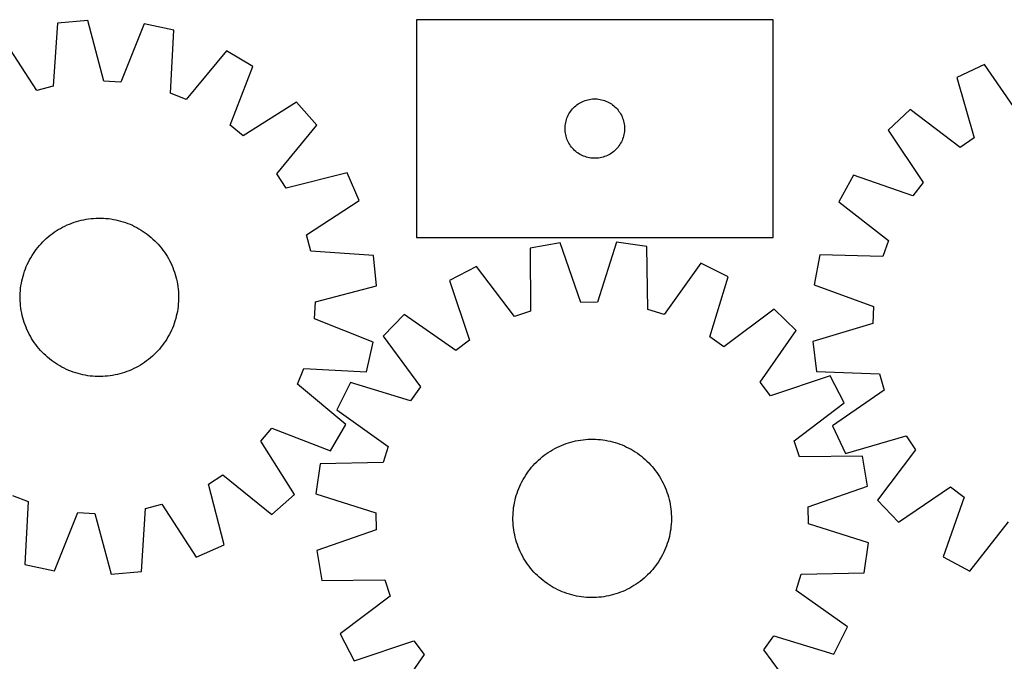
# Model space of a CAD drawing. Header units: millimetres. Extents: x 7 to 1493, y 7 to 2993.
# Tile 11 of 14: x 548 to 1045, y 2669 to 2993. Entities that reach past the tile are written whole.
import ezdxf

# ---------------------------------------------------------------- set-up
doc = ezdxf.new("R2010")
doc.units = ezdxf.units.MM
doc.layers.add('CUT', color=7, linetype='CONTINUOUS', true_color=0x000000)

msp = doc.modelspace()

# ---------------------------------------------------------------- linework, layer by layer
at = {"layer": 'CUT'}
for p, q in [((582.345924, 2993.131187), (567.032275, 2991.640309)), ((590.501092, 2962.431545), (582.345924, 2993.131187)), ((928.31131, 2993.479278), (748.31131, 2993.479278)), ((748.31131, 2993.479278), (748.31131, 2883.479278)), ((928.31131, 2883.479278), (928.31131, 2993.479278)), ((567.032275, 2991.640309), (564.95172, 2959.944157)), ((610.833367, 2991.419047), (599.059992, 2961.917142)), ((625.858219, 2988.104778), (610.833367, 2991.419047)), ((624.127534, 2956.387599), (625.858219, 2988.104778)), ((556.652764, 2957.788538), (539.410027, 2984.465547)), ((652.422306, 2977.673332), (632.108571, 2953.253527)), ((665.687624, 2969.878341), (652.422306, 2977.673332)), ((654.240497, 2940.248322), (665.687624, 2969.878341)), ((1035.025707, 2970.893994), (1021.122019, 2964.30476)), ((1053.096345, 2944.770695), (1035.025707, 2970.893994)), ((599.059992, 2961.917142), (590.501092, 2962.431545)), ((1021.122019, 2964.30476), (1029.899359, 2933.777182)), ((564.95172, 2959.944157), (556.652764, 2957.788538)), ((632.108571, 2953.253527), (624.127534, 2956.387599)), ((831.952594, 2952.064812), (832.660392, 2952.374137)), ((832.660392, 2952.374137), (833.383174, 2952.646616)), ((833.383174, 2952.646616), (834.119026, 2952.881526)), ((834.119026, 2952.881526), (834.865994, 2953.078244)), ((834.865994, 2953.078244), (835.622099, 2953.236247)), ((835.622099, 2953.236247), (836.385335, 2953.355118)), ((836.385335, 2953.355118), (837.153678, 2953.434541)), ((837.153678, 2953.434541), (837.925091, 2953.474305)), ((837.925091, 2953.474305), (838.697529, 2953.474305)), ((838.697529, 2953.474305), (839.468942, 2953.434541)), ((839.468942, 2953.434541), (840.237285, 2953.355118)), ((840.237285, 2953.355118), (841.000521, 2953.236247)), ((841.000521, 2953.236247), (841.756626, 2953.078244)), ((841.756626, 2953.078244), (842.503595, 2952.881526)), ((842.503595, 2952.881526), (843.239446, 2952.646616)), ((843.239446, 2952.646616), (843.962228, 2952.374137)), ((843.962228, 2952.374137), (844.670026, 2952.064812)), ((687.728079, 2951.748692), (660.862434, 2934.801366)), ((697.935361, 2940.236006), (687.728079, 2951.748692)), ((826.085885, 2947.170594), (826.549513, 2947.78842)), ((826.549513, 2947.78842), (827.044331, 2948.38156)), ((827.044331, 2948.38156), (827.569027, 2948.94844)), ((827.569027, 2948.94844), (828.12221, 2949.487558)), ((828.12221, 2949.487558), (828.702412, 2949.997485)), ((828.702412, 2949.997485), (829.308096, 2950.476867)), ((829.308096, 2950.476867), (829.937654, 2950.924433)), ((829.937654, 2950.924433), (830.589418, 2951.338997)), ((830.589418, 2951.338997), (831.261659, 2951.71946)), ((831.261659, 2951.71946), (831.952594, 2952.064812)), ((844.670026, 2952.064812), (845.360961, 2951.71946)), ((845.360961, 2951.71946), (846.033202, 2951.338997)), ((846.033202, 2951.338997), (846.684966, 2950.924433)), ((846.684966, 2950.924433), (847.314524, 2950.476867)), ((847.314524, 2950.476867), (847.920208, 2949.997485)), ((847.920208, 2949.997485), (848.50041, 2949.487558)), ((848.50041, 2949.487558), (849.053593, 2948.94844)), ((849.053593, 2948.94844), (849.578289, 2948.38156)), ((849.578289, 2948.38156), (850.073107, 2947.78842)), ((850.073107, 2947.78842), (850.536735, 2947.170594)), ((997.562194, 2948.198846), (986.375186, 2937.635636)), ((1022.820936, 2928.938246), (997.562194, 2948.198846)), ((823.805894, 2942.299345), (824.021779, 2943.041)), ((824.021779, 2943.041), (824.275558, 2943.770559)), ((824.275558, 2943.770559), (824.566556, 2944.486086)), ((824.566556, 2944.486086), (824.894004, 2945.185685)), ((824.894004, 2945.185685), (825.257031, 2945.867499)), ((825.257031, 2945.867499), (825.654677, 2946.529721)), ((825.654677, 2946.529721), (826.085885, 2947.170594)), ((850.536735, 2947.170594), (850.967943, 2946.529721)), ((850.967943, 2946.529721), (851.365589, 2945.867499)), ((851.365589, 2945.867499), (851.728616, 2945.185685)), ((851.728616, 2945.185685), (852.056064, 2944.486086)), ((852.056064, 2944.486086), (852.347062, 2943.770559)), ((852.347062, 2943.770559), (852.600841, 2943.041)), ((852.600841, 2943.041), (852.816726, 2942.299345)), ((660.862434, 2934.801366), (654.240497, 2940.248322)), ((677.892317, 2915.59354), (697.935361, 2940.236006)), ((823.31131, 2938.479278), (823.331199, 2939.251459)), ((823.331199, 2937.707097), (823.31131, 2938.479278)), ((823.331199, 2939.251459), (823.390812, 2940.021593)), ((823.390812, 2936.936963), (823.331199, 2937.707097)), ((823.390812, 2940.021593), (823.489992, 2940.787637)), ((823.489992, 2940.787637), (823.628475, 2941.547559)), ((823.628475, 2941.547559), (823.805894, 2942.299345)), ((852.816726, 2942.299345), (852.994145, 2941.547559)), ((852.994145, 2941.547559), (853.132629, 2940.787637)), ((853.132629, 2940.787637), (853.231808, 2940.021593)), ((853.231808, 2940.021593), (853.291421, 2939.251459)), ((853.291421, 2937.707097), (853.231808, 2936.936963)), ((853.291421, 2939.251459), (853.31131, 2938.479278)), ((853.31131, 2938.479278), (853.291421, 2937.707097)), ((986.375186, 2937.635636), (1004.156474, 2911.31453)), ((823.489992, 2936.170919), (823.390812, 2936.936963)), ((823.628475, 2935.410997), (823.489992, 2936.170919)), ((823.805894, 2934.659211), (823.628475, 2935.410997)), ((824.021779, 2933.917555), (823.805894, 2934.659211)), ((824.275558, 2933.187997), (824.021779, 2933.917555)), ((824.566556, 2932.472469), (824.275558, 2933.187997)), ((824.894004, 2931.772871), (824.566556, 2932.472469)), ((852.056064, 2932.472469), (851.728616, 2931.772871)), ((852.347062, 2933.187997), (852.056064, 2932.472469)), ((852.600841, 2933.917555), (852.347062, 2933.187997)), ((852.816726, 2934.659211), (852.600841, 2933.917555)), ((852.994145, 2935.410997), (852.816726, 2934.659211)), ((853.132629, 2936.170919), (852.994145, 2935.410997)), ((853.231808, 2936.936963), (853.132629, 2936.170919)), ((1029.899359, 2933.777182), (1022.820936, 2928.938246)), ((825.257031, 2931.091057), (824.894004, 2931.772871)), ((825.654677, 2930.428835), (825.257031, 2931.091057)), ((826.085885, 2929.787961), (825.654677, 2930.428835)), ((826.549513, 2929.170136), (826.085885, 2929.787961)), ((827.044331, 2928.576996), (826.549513, 2929.170136)), ((827.569027, 2928.010116), (827.044331, 2928.576996)), ((828.12221, 2927.470997), (827.569027, 2928.010116)), ((828.702412, 2926.961071), (828.12221, 2927.470997)), ((848.50041, 2927.470997), (847.920208, 2926.961071)), ((849.053593, 2928.010116), (848.50041, 2927.470997)), ((849.578289, 2928.576996), (849.053593, 2928.010116)), ((850.073107, 2929.170136), (849.578289, 2928.576996)), ((850.536735, 2929.787961), (850.073107, 2929.170136)), ((850.967943, 2930.428835), (850.536735, 2929.787961)), ((851.365589, 2931.091057), (850.967943, 2930.428835)), ((851.728616, 2931.772871), (851.365589, 2931.091057)), ((829.308096, 2926.481689), (828.702412, 2926.961071)), ((829.937654, 2926.034123), (829.308096, 2926.481689)), ((830.589418, 2925.619558), (829.937654, 2926.034123)), ((831.261659, 2925.239096), (830.589418, 2925.619558)), ((831.952594, 2924.893744), (831.261659, 2925.239096)), ((832.660392, 2924.584418), (831.952594, 2924.893744)), ((833.383174, 2924.311939), (832.660392, 2924.584418)), ((834.119026, 2924.07703), (833.383174, 2924.311939)), ((834.865994, 2923.880312), (834.119026, 2924.07703)), ((835.622099, 2923.722309), (834.865994, 2923.880312)), ((836.385335, 2923.603438), (835.622099, 2923.722309)), ((837.153678, 2923.524015), (836.385335, 2923.603438)), ((837.925091, 2923.484251), (837.153678, 2923.524015)), ((838.697529, 2923.484251), (837.925091, 2923.484251)), ((839.468942, 2923.524015), (838.697529, 2923.484251)), ((840.237285, 2923.603438), (839.468942, 2923.524015)), ((841.000521, 2923.722309), (840.237285, 2923.603438)), ((841.756626, 2923.880312), (841.000521, 2923.722309)), ((842.503595, 2924.07703), (841.756626, 2923.880312)), ((843.239446, 2924.311939), (842.503595, 2924.07703)), ((843.962228, 2924.584418), (843.239446, 2924.311939)), ((844.670026, 2924.893744), (843.962228, 2924.584418)), ((845.360961, 2925.239096), (844.670026, 2924.893744)), ((846.033202, 2925.619558), (845.360961, 2925.239096)), ((846.684966, 2926.034123), (846.033202, 2925.619558)), ((847.314524, 2926.481689), (846.684966, 2926.034123)), ((847.920208, 2926.961071), (847.314524, 2926.481689)), ((682.506951, 2908.366886), (677.892317, 2915.59354)), ((713.29471, 2916.18281), (682.506951, 2908.366886)), ((719.444796, 2902.079371), (713.29471, 2916.18281)), ((968.945463, 2915.037614), (961.570198, 2901.534429)), ((998.919807, 2904.525076), (968.945463, 2915.037614)), ((1004.156474, 2911.31453), (998.919807, 2904.525076)), ((692.767788, 2884.836635), (719.444796, 2902.079371)), ((961.570198, 2901.534429), (986.614876, 2881.99629)), ((580.320796, 2892.464462), (581.556297, 2892.693685)), ((581.556297, 2892.693685), (582.798389, 2892.883986)), ((582.798389, 2892.883986), (584.045846, 2893.035178)), ((584.045846, 2893.035178), (585.297436, 2893.147112)), ((585.297436, 2893.147112), (586.551924, 2893.219678)), ((586.551924, 2893.219678), (587.808073, 2893.252803)), ((587.808073, 2893.252803), (589.064642, 2893.246456)), ((589.064642, 2893.246456), (590.320392, 2893.200642)), ((590.320392, 2893.200642), (591.574083, 2893.115406)), ((591.574083, 2893.115406), (592.824478, 2892.990833)), ((592.824478, 2892.990833), (594.070344, 2892.827045)), ((594.070344, 2892.827045), (595.31045, 2892.624205)), ((567.506931, 2887.465821), (568.591744, 2888.100003)), ((568.591744, 2888.100003), (569.695942, 2888.699798)), ((569.695942, 2888.699798), (570.818436, 2889.264613)), ((570.818436, 2889.264613), (571.958116, 2889.79389)), ((571.958116, 2889.79389), (573.113859, 2890.287109)), ((573.113859, 2890.287109), (574.284525, 2890.743781)), ((574.284525, 2890.743781), (575.468957, 2891.163456)), ((575.468957, 2891.163456), (576.665987, 2891.545721)), ((576.665987, 2891.545721), (577.874433, 2891.890197)), ((577.874433, 2891.890197), (579.093104, 2892.196545)), ((579.093104, 2892.196545), (580.320796, 2892.464462)), ((595.31045, 2892.624205), (596.543572, 2892.382512)), ((596.543572, 2892.382512), (597.768495, 2892.102206)), ((597.768495, 2892.102206), (598.984008, 2891.783561)), ((598.984008, 2891.783561), (600.188913, 2891.426894)), ((600.188913, 2891.426894), (601.38202, 2891.032556)), ((601.38202, 2891.032556), (602.562151, 2890.600936)), ((602.562151, 2890.600936), (603.728143, 2890.13246)), ((603.728143, 2890.13246), (604.878845, 2889.627591)), ((604.878845, 2889.627591), (606.01312, 2889.086826)), ((606.01312, 2889.086826), (607.12985, 2888.5107)), ((607.12985, 2888.5107), (608.227932, 2887.89978)), ((608.227932, 2887.89978), (609.306283, 2887.254671)), ((560.543271, 2882.120375), (561.463615, 2882.975929)), ((561.463615, 2882.975929), (562.41038, 2883.802151)), ((562.41038, 2883.802151), (563.382629, 2884.598228)), ((563.382629, 2884.598228), (564.379404, 2885.363373)), ((564.379404, 2885.363373), (565.399721, 2886.09683)), ((565.399721, 2886.09683), (566.442573, 2886.797877)), ((566.442573, 2886.797877), (567.506931, 2887.465821)), ((609.306283, 2887.254671), (610.363838, 2886.576008)), ((610.363838, 2886.576008), (611.399554, 2885.864461)), ((611.399554, 2885.864461), (612.412409, 2885.120733)), ((612.412409, 2885.120733), (613.401404, 2884.345557)), ((613.401404, 2884.345557), (614.365561, 2883.539699)), ((614.365561, 2883.539699), (615.30393, 2882.703953)), ((615.30393, 2882.703953), (616.215584, 2881.839145)), ((694.923407, 2876.537678), (692.767788, 2884.836635)), ((748.31131, 2883.479278), (928.31131, 2883.479278)), ((556.368666, 2877.43316), (557.143841, 2878.422154)), ((557.143841, 2878.422154), (557.9497, 2879.386311)), ((557.9497, 2879.386311), (558.785445, 2880.32468)), ((558.785445, 2880.32468), (559.650253, 2881.236335)), ((559.650253, 2881.236335), (560.543271, 2882.120375)), ((616.215584, 2881.839145), (617.099624, 2880.946128)), ((617.099624, 2880.946128), (617.955178, 2880.025783)), ((617.955178, 2880.025783), (618.781401, 2879.079019)), ((618.781401, 2879.079019), (619.577477, 2878.106769)), ((619.577477, 2878.106769), (620.342622, 2877.109994)), ((820.793468, 2880.700753), (805.631768, 2878.08285)), ((805.631768, 2878.08285), (805.898039, 2846.319603)), ((831.193899, 2850.687326), (820.793468, 2880.700753)), ((849.329558, 2881.097431), (839.767414, 2850.806506)), ((864.558168, 2878.901982), (849.329558, 2881.097431)), ((865.174907, 2847.143607), (864.558168, 2878.901982)), ((986.614876, 2881.99629), (983.732566, 2873.920917)), ((552.978699, 2872.150601), (553.589618, 2873.248683)), ((553.589618, 2873.248683), (554.234728, 2874.327034)), ((554.234728, 2874.327034), (554.913391, 2875.384589)), ((554.913391, 2875.384589), (555.624937, 2876.420305)), ((555.624937, 2876.420305), (556.368666, 2877.43316)), ((620.342622, 2877.109994), (621.07608, 2876.089677)), ((621.07608, 2876.089677), (621.777126, 2875.046825)), ((621.777126, 2875.046825), (622.445071, 2873.982467)), ((622.445071, 2873.982467), (623.079253, 2872.897654)), ((623.079253, 2872.897654), (623.679047, 2871.793456)), ((726.619558, 2874.457123), (694.923407, 2876.537678)), ((728.110436, 2859.143474), (726.619558, 2874.457123)), ((951.976718, 2874.656353), (949.135138, 2859.534979)), ((983.732566, 2873.920917), (951.976718, 2874.656353)), ((550.888463, 2867.582902), (551.356938, 2868.748894)), ((551.356938, 2868.748894), (551.861808, 2869.899595)), ((551.861808, 2869.899595), (552.402573, 2871.033871)), ((552.402573, 2871.033871), (552.978699, 2872.150601)), ((623.679047, 2871.793456), (624.243862, 2870.670963)), ((624.243862, 2870.670963), (624.77314, 2869.531282)), ((624.77314, 2869.531282), (625.266358, 2868.375539)), ((625.266358, 2868.375539), (625.72303, 2867.204874)), ((778.614914, 2868.88745), (765.004257, 2861.712454)), ((797.78097, 2843.556895), (778.614914, 2868.88745)), ((891.820183, 2870.461108), (873.365633, 2844.607592)), ((905.62502, 2863.667213), (891.820183, 2870.461108)), ((549.387193, 2862.789245), (549.705837, 2864.004759)), ((549.705837, 2864.004759), (550.062504, 2865.209663)), ((550.062504, 2865.209663), (550.456843, 2866.40277)), ((550.456843, 2866.40277), (550.888463, 2867.582902)), ((625.72303, 2867.204874), (626.142706, 2866.020442)), ((626.142706, 2866.020442), (626.52497, 2864.823412)), ((626.52497, 2864.823412), (626.869446, 2863.614965)), ((626.869446, 2863.614965), (627.175794, 2862.396295)), ((896.397696, 2833.272621), (905.62502, 2863.667213)), ((548.498566, 2857.845229), (548.662353, 2859.091094)), ((548.662353, 2859.091094), (548.865193, 2860.3312)), ((548.865193, 2860.3312), (549.106886, 2861.564323)), ((549.106886, 2861.564323), (549.387193, 2862.789245)), ((627.175794, 2862.396295), (627.443711, 2861.168603)), ((627.443711, 2861.168603), (627.672934, 2859.933101)), ((627.672934, 2859.933101), (627.863235, 2858.691009)), ((627.863235, 2858.691009), (628.014428, 2857.443553)), ((697.410795, 2850.988306), (728.110436, 2859.143474)), ((765.004257, 2861.712454), (775.072879, 2831.586093)), ((949.135138, 2859.534979), (978.991659, 2848.692336)), ((548.236595, 2852.828823), (548.242943, 2854.085393)), ((548.242943, 2854.085393), (548.288757, 2855.341143)), ((548.288757, 2855.341143), (548.373993, 2856.594834)), ((548.373993, 2856.594834), (548.498566, 2857.845229)), ((628.014428, 2857.443553), (628.126362, 2856.191963)), ((628.126362, 2856.191963), (628.198927, 2854.937475)), ((628.198927, 2854.937475), (628.232053, 2853.681326)), ((628.232053, 2853.681326), (628.225705, 2852.424756)), ((548.26972, 2851.572675), (548.236595, 2852.828823)), ((548.342286, 2850.318186), (548.26972, 2851.572675)), ((548.45422, 2849.066596), (548.342286, 2850.318186)), ((548.605413, 2847.81914), (548.45422, 2849.066596)), ((627.970082, 2848.66492), (627.806295, 2847.419055)), ((628.094655, 2849.915315), (627.970082, 2848.66492)), ((628.179891, 2851.169007), (628.094655, 2849.915315)), ((628.225705, 2852.424756), (628.179891, 2851.169007)), ((696.896391, 2842.429407), (697.410795, 2850.988306)), ((839.767414, 2850.806506), (831.193899, 2850.687326)), ((978.991659, 2848.692336), (978.745847, 2840.121516)), ((548.795714, 2846.577048), (548.605413, 2847.81914)), ((549.024936, 2845.341546), (548.795714, 2846.577048)), ((549.292854, 2844.113855), (549.024936, 2845.341546)), ((549.599202, 2842.895184), (549.292854, 2844.113855)), ((627.081455, 2843.720904), (626.762811, 2842.50539)), ((627.361762, 2844.945826), (627.081455, 2843.720904)), ((627.603454, 2846.178949), (627.361762, 2844.945826)), ((627.806295, 2847.419055), (627.603454, 2846.178949)), ((742.151236, 2844.618441), (731.423928, 2833.58869)), ((768.206811, 2826.450288), (742.151236, 2844.618441)), ((805.898039, 2846.319603), (797.78097, 2843.556895)), ((873.365633, 2844.607592), (865.174907, 2847.143607)), ((928.944364, 2847.215039), (903.403868, 2828.329653)), ((939.974115, 2836.487731), (928.944364, 2847.215039)), ((549.943678, 2841.686738), (549.599202, 2842.895184)), ((550.325942, 2840.489708), (549.943678, 2841.686738)), ((550.745618, 2839.305275), (550.325942, 2840.489708)), ((551.20229, 2838.13461), (550.745618, 2839.305275)), ((551.695508, 2836.978867), (551.20229, 2838.13461)), ((625.580185, 2838.927247), (625.111709, 2837.761255)), ((626.011805, 2840.107379), (625.580185, 2838.927247)), ((626.406143, 2841.300486), (626.011805, 2840.107379)), ((626.762811, 2842.50539), (626.406143, 2841.300486)), ((726.398296, 2830.656032), (696.896391, 2842.429407)), ((978.745847, 2840.121516), (948.316979, 2831.007861)), ((552.224786, 2835.839186), (551.695508, 2836.978867)), ((552.789601, 2834.716693), (552.224786, 2835.839186)), ((553.389395, 2833.612495), (552.789601, 2834.716693)), ((554.023577, 2832.527682), (553.389395, 2833.612495)), ((622.87903, 2833.261466), (622.23392, 2832.183116)), ((623.489949, 2834.359549), (622.87903, 2833.261466)), ((624.066075, 2835.476278), (623.489949, 2834.359549)), ((624.60684, 2836.610554), (624.066075, 2835.476278)), ((625.111709, 2837.761255), (624.60684, 2836.610554)), ((731.423928, 2833.58869), (750.309314, 2808.048193)), ((903.403868, 2828.329653), (896.397696, 2833.272621)), ((921.805963, 2810.432156), (939.974115, 2836.487731)), ((554.691521, 2831.463324), (554.023577, 2832.527682)), ((555.392568, 2830.420472), (554.691521, 2831.463324)), ((556.126026, 2829.400155), (555.392568, 2830.420472)), ((556.89117, 2828.40338), (556.126026, 2829.400155)), ((557.687247, 2827.43113), (556.89117, 2828.40338)), ((619.324806, 2828.087995), (618.518948, 2827.123838)), ((620.099982, 2829.076989), (619.324806, 2828.087995)), ((620.84371, 2830.089844), (620.099982, 2829.076989)), ((621.555257, 2831.12556), (620.84371, 2830.089844)), ((622.23392, 2832.183116), (621.555257, 2831.12556)), ((723.084027, 2815.63118), (726.398296, 2830.656032)), ((775.072879, 2831.586093), (768.206811, 2826.450288)), ((948.316979, 2831.007861), (950.287237, 2815.748483)), ((558.51347, 2826.484366), (557.687247, 2827.43113)), ((559.369024, 2825.564021), (558.51347, 2826.484366)), ((560.253064, 2824.671004), (559.369024, 2825.564021)), ((561.164718, 2823.806196), (560.253064, 2824.671004)), ((562.103087, 2822.97045), (561.164718, 2823.806196)), ((615.005032, 2823.53422), (614.058268, 2822.707998)), ((615.925377, 2824.389774), (615.005032, 2823.53422)), ((616.818394, 2825.273814), (615.925377, 2824.389774)), ((617.683202, 2826.185469), (616.818394, 2825.273814)), ((618.518948, 2827.123838), (617.683202, 2826.185469)), ((563.067244, 2822.164592), (562.103087, 2822.97045)), ((564.056238, 2821.389416), (563.067244, 2822.164592)), ((565.069093, 2820.645688), (564.056238, 2821.389416)), ((566.10481, 2819.934141), (565.069093, 2820.645688)), ((567.162365, 2819.255478), (566.10481, 2819.934141)), ((568.240716, 2818.610369), (567.162365, 2819.255478)), ((569.338798, 2817.999449), (568.240716, 2818.610369)), ((607.876904, 2818.410146), (606.772705, 2817.810351)), ((608.961717, 2819.044328), (607.876904, 2818.410146)), ((610.026075, 2819.712272), (608.961717, 2819.044328)), ((611.068927, 2820.413319), (610.026075, 2819.712272)), ((612.089244, 2821.146776), (611.068927, 2820.413319)), ((613.086019, 2821.911921), (612.089244, 2821.146776)), ((614.058268, 2822.707998), (613.086019, 2821.911921)), ((570.455528, 2817.423323), (569.338798, 2817.999449)), ((571.589803, 2816.882559), (570.455528, 2817.423323)), ((572.740504, 2816.377689), (571.589803, 2816.882559)), ((573.906496, 2815.909213), (572.740504, 2816.377689)), ((575.086628, 2815.477593), (573.906496, 2815.909213)), ((576.279735, 2815.083255), (575.086628, 2815.477593)), ((577.48464, 2814.726588), (576.279735, 2815.083255)), ((578.700153, 2814.407944), (577.48464, 2814.726588)), ((579.925075, 2814.127637), (578.700153, 2814.407944)), ((581.158198, 2813.885944), (579.925075, 2814.127637)), ((582.398304, 2813.683104), (581.158198, 2813.885944)), ((583.644169, 2813.519316), (582.398304, 2813.683104)), ((584.894565, 2813.394743), (583.644169, 2813.519316)), ((586.148256, 2813.309508), (584.894565, 2813.394743)), ((587.404006, 2813.263693), (586.148256, 2813.309508)), ((588.660575, 2813.257346), (587.404006, 2813.263693)), ((589.916724, 2813.290471), (588.660575, 2813.257346)), ((591.171212, 2813.363037), (589.916724, 2813.290471)), ((592.422802, 2813.474971), (591.171212, 2813.363037)), ((593.670259, 2813.626163), (592.422802, 2813.474971)), ((594.912351, 2813.816465), (593.670259, 2813.626163)), ((596.147852, 2814.045687), (594.912351, 2813.816465)), ((597.375544, 2814.313604), (596.147852, 2814.045687)), ((598.594214, 2814.619952), (597.375544, 2814.313604)), ((599.802661, 2814.964428), (598.594214, 2814.619952)), ((600.999691, 2815.346693), (599.802661, 2814.964428)), ((602.184123, 2815.766368), (600.999691, 2815.346693)), ((603.354788, 2816.22304), (602.184123, 2815.766368)), ((604.510532, 2816.716259), (603.354788, 2816.22304)), ((605.650212, 2817.245536), (604.510532, 2816.716259)), ((606.772705, 2817.810351), (605.650212, 2817.245536)), ((688.232776, 2809.380827), (691.366848, 2817.361865)), ((691.366848, 2817.361865), (723.084027, 2815.63118)), ((957.068128, 2813.634711), (926.941767, 2803.566089)), ((950.287237, 2815.748483), (982.033037, 2814.662689)), ((964.243124, 2800.024054), (957.068128, 2813.634711)), ((982.033037, 2814.662689), (984.447785, 2806.435395)), ((712.652582, 2789.067092), (688.232776, 2809.380827)), ((714.971755, 2810.269346), (708.177859, 2796.464509)), ((745.366347, 2801.042022), (714.971755, 2810.269346)), ((926.941767, 2803.566089), (921.805963, 2810.432156)), ((750.309314, 2808.048193), (745.366347, 2801.042022)), ((984.447785, 2806.435395), (958.324486, 2788.364756)), ((938.912569, 2780.857997), (964.243124, 2800.024054)), ((708.177859, 2796.464509), (734.031376, 2778.009958)), ((704.85759, 2775.801774), (712.652582, 2789.067092)), ((958.324486, 2788.364756), (964.91372, 2774.461069)), ((669.780615, 2780.626965), (675.227571, 2787.248901)), ((675.227571, 2787.248901), (704.85759, 2775.801774)), ((686.727941, 2753.761319), (669.780615, 2780.626965)), ((820.316633, 2777.99759), (821.466832, 2778.503604)), ((821.466832, 2778.503604), (822.632357, 2778.973239)), ((822.632357, 2778.973239), (823.812059, 2779.406033)), ((823.812059, 2779.406033), (825.004773, 2779.801557)), ((825.004773, 2779.801557), (826.209323, 2780.159423)), ((826.209323, 2780.159423), (827.424519, 2780.479276)), ((827.424519, 2780.479276), (828.649162, 2780.760801)), ((828.649162, 2780.760801), (829.882043, 2781.00372)), ((829.882043, 2781.00372), (831.121947, 2781.207793)), ((831.121947, 2781.207793), (832.367649, 2781.37282)), ((832.367649, 2781.37282), (833.617919, 2781.498636)), ((833.617919, 2781.498636), (834.871525, 2781.585119)), ((834.871525, 2781.585119), (836.127229, 2781.632182)), ((836.127229, 2781.632182), (837.383791, 2781.639779)), ((837.383791, 2781.639779), (838.639972, 2781.607903)), ((838.639972, 2781.607903), (839.894532, 2781.536586)), ((839.894532, 2781.536586), (841.146233, 2781.425896)), ((841.146233, 2781.425896), (842.393839, 2781.275945)), ((842.393839, 2781.275945), (843.63612, 2781.086879)), ((843.63612, 2781.086879), (844.871849, 2780.858885)), ((844.871849, 2780.858885), (846.099806, 2780.592189)), ((846.099806, 2780.592189), (847.318781, 2780.287053)), ((847.318781, 2780.287053), (848.527569, 2779.943779)), ((848.527569, 2779.943779), (849.724979, 2779.562706)), ((849.724979, 2779.562706), (850.909828, 2779.144208)), ((850.909828, 2779.144208), (852.080947, 2778.688701)), ((852.080947, 2778.688701), (853.23718, 2778.196632)), ((941.675278, 2772.740928), (938.912569, 2780.857997)), ((964.91372, 2774.461069), (995.441299, 2783.238409)), ((995.441299, 2783.238409), (1000.280234, 2776.159986)), ((734.031376, 2778.009958), (731.49536, 2769.819232)), ((811.799332, 2772.707083), (812.787555, 2773.483242)), ((812.787555, 2773.483242), (813.799669, 2774.227977)), ((813.799669, 2774.227977), (814.834677, 2774.940554)), ((814.834677, 2774.940554), (815.891557, 2775.620268)), ((815.891557, 2775.620268), (816.969266, 2776.26645)), ((816.969266, 2776.26645), (818.06674, 2776.878461)), ((818.06674, 2776.878461), (819.182896, 2777.455698)), ((819.182896, 2777.455698), (820.316633, 2777.99759)), ((853.23718, 2778.196632), (854.377387, 2777.668488)), ((854.377387, 2777.668488), (855.500441, 2777.10479)), ((855.500441, 2777.10479), (856.605235, 2776.506094)), ((856.605235, 2776.506094), (857.690679, 2775.872991)), ((857.690679, 2775.872991), (858.7557, 2775.206106)), ((858.7557, 2775.206106), (859.799249, 2774.506097)), ((859.799249, 2774.506097), (860.820295, 2773.773654)), ((860.820295, 2773.773654), (861.81783, 2773.009501)), ((1000.280234, 2776.159986), (981.019635, 2750.901244)), ((699.736985, 2769.202493), (697.541536, 2753.973884)), ((731.49536, 2769.819232), (699.736985, 2769.202493)), ((807.249856, 2768.382782), (808.104494, 2769.303977)), ((808.104494, 2769.303977), (808.987646, 2770.197873)), ((808.987646, 2770.197873), (809.89844, 2771.063588)), ((809.89844, 2771.063588), (810.835977, 2771.900266)), ((810.835977, 2771.900266), (811.799332, 2772.707083)), ((861.81783, 2773.009501), (862.790871, 2772.214392)), ((862.790871, 2772.214392), (863.738457, 2771.389111)), ((863.738457, 2771.389111), (864.659652, 2770.534473)), ((864.659652, 2770.534473), (865.553548, 2769.651322)), ((865.553548, 2769.651322), (866.419262, 2768.740528)), ((866.419262, 2768.740528), (867.255941, 2767.802991)), ((973.438525, 2773.007199), (941.675278, 2772.740928)), ((976.056428, 2757.8455), (973.438525, 2773.007199)), ((643.346135, 2758.982447), (650.572789, 2763.597081)), ((650.572789, 2763.597081), (675.215255, 2743.554037)), ((803.432862, 2763.400026), (804.132871, 2764.443574)), ((804.132871, 2764.443574), (804.865313, 2765.46462)), ((804.865313, 2765.46462), (805.629466, 2766.462156)), ((805.629466, 2766.462156), (806.424575, 2767.435197)), ((806.424575, 2767.435197), (807.249856, 2768.382782)), ((867.255941, 2767.802991), (868.062758, 2766.839635)), ((868.062758, 2766.839635), (868.838917, 2765.851413)), ((868.838917, 2765.851413), (869.583652, 2764.839298)), ((869.583652, 2764.839298), (870.296228, 2763.80429)), ((870.296228, 2763.80429), (870.975943, 2762.74741)), ((651.162059, 2728.194689), (643.346135, 2758.982447)), ((800.442335, 2757.881506), (800.970479, 2759.021712)), ((800.970479, 2759.021712), (801.534177, 2760.144766)), ((801.534177, 2760.144766), (802.132873, 2761.249561)), ((802.132873, 2761.249561), (802.765976, 2762.335004)), ((802.765976, 2762.335004), (803.432862, 2763.400026)), ((870.975943, 2762.74741), (871.622124, 2761.669701)), ((871.622124, 2761.669701), (872.234136, 2760.572227)), ((872.234136, 2760.572227), (872.811372, 2759.456071)), ((872.811372, 2759.456071), (873.353265, 2758.322334)), ((675.215255, 2743.554037), (686.727941, 2753.761319)), ((697.541536, 2753.973884), (727.832461, 2744.411739)), ((798.695188, 2753.171895), (799.076262, 2754.369304)), ((799.076262, 2754.369304), (799.494759, 2755.554153)), ((799.494759, 2755.554153), (799.950267, 2756.725272)), ((799.950267, 2756.725272), (800.442335, 2757.881506)), ((873.353265, 2758.322334), (873.859278, 2757.172136)), ((873.859278, 2757.172136), (874.328914, 2756.00661)), ((874.328914, 2756.00661), (874.761707, 2754.826908)), ((874.761707, 2754.826908), (875.157232, 2753.634194)), ((875.157232, 2753.634194), (875.515097, 2752.429645)), ((946.043001, 2747.445069), (976.056428, 2757.8455)), ((991.582845, 2739.714236), (1017.90395, 2757.495523)), ((1017.90395, 2757.495523), (1024.693404, 2752.258856)), ((544.360076, 2753.256622), (552.341114, 2750.122551)), ((552.341114, 2750.122551), (550.610429, 2718.405371)), ((611.516928, 2746.565992), (619.815884, 2748.721611)), ((619.815884, 2748.721611), (637.058621, 2722.044602)), ((797.552089, 2748.280445), (797.780082, 2749.516174)), ((797.780082, 2749.516174), (798.046778, 2750.744132)), ((798.046778, 2750.744132), (798.351914, 2751.963106)), ((798.351914, 2751.963106), (798.695188, 2753.171895)), ((875.515097, 2752.429645), (875.83495, 2751.214449)), ((875.83495, 2751.214449), (876.116475, 2749.989806)), ((876.116475, 2749.989806), (876.359394, 2748.756924)), ((876.359394, 2748.756924), (876.563468, 2747.517021)), ((981.019635, 2750.901244), (991.582845, 2739.714236)), ((1024.693404, 2752.258856), (1014.180866, 2722.284513)), ((565.635281, 2715.091102), (577.408656, 2744.593007)), ((577.408656, 2744.593007), (585.967556, 2744.078604)), ((585.967556, 2744.078604), (594.122724, 2713.378962)), ((609.436372, 2714.86984), (611.516928, 2746.565992)), ((727.832461, 2744.411739), (727.951641, 2735.838224)), ((797.031064, 2743.284298), (797.102382, 2744.538858)), ((797.102382, 2744.538858), (797.213071, 2745.790559)), ((797.213071, 2745.790559), (797.363023, 2747.038165)), ((797.363023, 2747.038165), (797.552089, 2748.280445)), ((876.563468, 2747.517021), (876.728494, 2746.271319)), ((876.728494, 2746.271319), (876.854311, 2745.021048)), ((876.854311, 2745.021048), (876.940793, 2743.767442)), ((876.940793, 2743.767442), (876.987857, 2742.511738)), ((946.162181, 2738.871553), (946.043001, 2747.445069)), ((796.999188, 2742.028117), (797.031064, 2743.284298)), ((797.006785, 2740.771554), (796.999188, 2742.028117)), ((797.053849, 2739.515851), (797.006785, 2740.771554)), ((797.140331, 2738.262245), (797.053849, 2739.515851)), ((876.89226, 2738.744435), (876.781571, 2737.492734)), ((876.963578, 2739.998995), (876.89226, 2738.744435)), ((876.995454, 2741.255176), (876.963578, 2739.998995)), ((876.987857, 2742.511738), (876.995454, 2741.255176)), ((976.453106, 2729.309409), (946.162181, 2738.871553)), ((1027.684051, 2714.909248), (1047.22219, 2739.953925)), ((727.951641, 2735.838224), (697.938214, 2725.437793)), ((797.266148, 2737.011974), (797.140331, 2738.262245)), ((797.431174, 2735.766272), (797.266148, 2737.011974)), ((797.635248, 2734.526369), (797.431174, 2735.766272)), ((797.878167, 2733.293487), (797.635248, 2734.526369)), ((876.21456, 2733.767119), (875.947863, 2732.539161)), ((876.442553, 2735.002848), (876.21456, 2733.767119)), ((876.631619, 2736.245128), (876.442553, 2735.002848)), ((876.781571, 2737.492734), (876.631619, 2736.245128)), ((798.159692, 2732.068844), (797.878167, 2733.293487)), ((798.479545, 2730.853648), (798.159692, 2732.068844)), ((798.83741, 2729.649099), (798.479545, 2730.853648)), ((799.232935, 2728.456385), (798.83741, 2729.649099)), ((874.91838, 2728.913988), (874.499883, 2727.72914)), ((875.299454, 2730.111398), (874.91838, 2728.913988)), ((875.642728, 2731.320187), (875.299454, 2730.111398)), ((875.947863, 2732.539161), (875.642728, 2731.320187)), ((974.257657, 2714.0808), (976.453106, 2729.309409)), ((637.058621, 2722.044602), (651.162059, 2728.194689)), ((697.938214, 2725.437793), (700.556117, 2710.276094)), ((799.665728, 2727.276683), (799.232935, 2728.456385)), ((800.135364, 2726.111157), (799.665728, 2727.276683)), ((800.641377, 2724.960959), (800.135364, 2726.111157)), ((801.18327, 2723.827222), (800.641377, 2724.960959)), ((801.760506, 2722.711066), (801.18327, 2723.827222)), ((873.024163, 2724.261581), (872.460465, 2723.138526)), ((873.552307, 2725.401787), (873.024163, 2724.261581)), ((874.044375, 2726.558021), (873.552307, 2725.401787)), ((874.499883, 2727.72914), (874.044375, 2726.558021)), ((802.372518, 2721.613592), (801.760506, 2722.711066)), ((803.018699, 2720.535883), (802.372518, 2721.613592)), ((803.698414, 2719.479003), (803.018699, 2720.535883)), ((804.41099, 2718.443995), (803.698414, 2719.479003)), ((869.861771, 2718.839719), (869.129329, 2717.818673)), ((870.56178, 2719.883267), (869.861771, 2718.839719)), ((871.228666, 2720.948289), (870.56178, 2719.883267)), ((871.861769, 2722.033732), (871.228666, 2720.948289)), ((872.460465, 2723.138526), (871.861769, 2722.033732)), ((1014.180866, 2722.284513), (1027.684051, 2714.909248)), ((550.610429, 2718.405371), (565.635281, 2715.091102)), ((594.122724, 2713.378962), (609.436372, 2714.86984)), ((805.155725, 2717.43188), (804.41099, 2718.443995)), ((805.931884, 2716.443658), (805.155725, 2717.43188)), ((806.738701, 2715.480302), (805.931884, 2716.443658)), ((807.57538, 2714.542765), (806.738701, 2715.480302)), ((808.441094, 2713.631971), (807.57538, 2714.542765)), ((865.890148, 2713.979315), (865.006996, 2713.08542)), ((866.744786, 2714.900511), (865.890148, 2713.979315)), ((867.570067, 2715.848096), (866.744786, 2714.900511)), ((868.365176, 2716.821137), (867.570067, 2715.848096)), ((869.129329, 2717.818673), (868.365176, 2716.821137)), ((942.499282, 2713.464061), (974.257657, 2714.0808)), ((700.556117, 2710.276094), (732.319364, 2710.542365)), ((732.319364, 2710.542365), (735.082073, 2702.425296)), ((809.33499, 2712.74882), (808.441094, 2713.631971)), ((810.256185, 2711.894182), (809.33499, 2712.74882)), ((811.203771, 2711.068901), (810.256185, 2711.894182)), ((812.176812, 2710.273792), (811.203771, 2711.068901)), ((813.174347, 2709.509639), (812.176812, 2710.273792)), ((814.195393, 2708.777196), (813.174347, 2709.509639)), ((815.238942, 2708.077187), (814.195393, 2708.777196)), ((860.194973, 2709.055316), (859.159965, 2708.342739)), ((861.207087, 2709.800051), (860.194973, 2709.055316)), ((862.19531, 2710.57621), (861.207087, 2709.800051)), ((863.158665, 2711.383027), (862.19531, 2710.57621)), ((864.096202, 2712.219705), (863.158665, 2711.383027)), ((865.006996, 2713.08542), (864.096202, 2712.219705)), ((939.963266, 2705.273335), (942.499282, 2713.464061)), ((816.303963, 2707.410302), (815.238942, 2708.077187)), ((817.389407, 2706.777199), (816.303963, 2707.410302)), ((818.494201, 2706.178503), (817.389407, 2706.777199)), ((819.617255, 2705.614805), (818.494201, 2706.178503)), ((820.757462, 2705.086661), (819.617255, 2705.614805)), ((821.913695, 2704.594592), (820.757462, 2705.086661)), ((823.084814, 2704.139085), (821.913695, 2704.594592)), ((824.269663, 2703.720587), (823.084814, 2704.139085)), ((850.182583, 2703.87726), (848.989869, 2703.481736)), ((851.362285, 2704.310054), (850.182583, 2703.87726)), ((852.52781, 2704.779689), (851.362285, 2704.310054)), ((853.678009, 2705.285703), (852.52781, 2704.779689)), ((854.811746, 2705.827595), (853.678009, 2705.285703)), ((855.927902, 2706.404832), (854.811746, 2705.827595)), ((857.025376, 2707.016843), (855.927902, 2706.404832)), ((858.103085, 2707.663025), (857.025376, 2707.016843)), ((859.159965, 2708.342739), (858.103085, 2707.663025)), ((965.816783, 2686.818784), (939.963266, 2705.273335)), ((735.082073, 2702.425296), (709.751518, 2683.259239)), ((825.467073, 2703.339514), (824.269663, 2703.720587)), ((826.675861, 2702.99624), (825.467073, 2703.339514)), ((827.894836, 2702.691104), (826.675861, 2702.99624)), ((829.122793, 2702.424408), (827.894836, 2702.691104)), ((830.358522, 2702.196414), (829.122793, 2702.424408)), ((831.600803, 2702.007348), (830.358522, 2702.196414)), ((832.848409, 2701.857397), (831.600803, 2702.007348)), ((834.10011, 2701.746707), (832.848409, 2701.857397)), ((835.35467, 2701.675389), (834.10011, 2701.746707)), ((836.610851, 2701.643513), (835.35467, 2701.675389)), ((837.867413, 2701.651111), (836.610851, 2701.643513)), ((839.123117, 2701.698174), (837.867413, 2701.651111)), ((840.376723, 2701.784657), (839.123117, 2701.698174)), ((841.626993, 2701.910473), (840.376723, 2701.784657)), ((842.872695, 2702.0755), (841.626993, 2701.910473)), ((844.112599, 2702.279573), (842.872695, 2702.0755)), ((845.34548, 2702.522492), (844.112599, 2702.279573)), ((846.570123, 2702.804017), (845.34548, 2702.522492)), ((847.785319, 2703.12387), (846.570123, 2702.804017)), ((848.989869, 2703.481736), (847.785319, 2703.12387)), ((959.022887, 2673.013947), (965.816783, 2686.818784)), ((709.751518, 2683.259239), (716.926514, 2669.648582)), ((716.926514, 2669.648582), (747.052875, 2679.717204)), ((747.052875, 2679.717204), (752.188679, 2672.851137)), ((923.685328, 2675.2351), (928.628295, 2682.241271)), ((928.628295, 2682.241271), (959.022887, 2673.013947)), ((942.570714, 2649.694603), (923.685328, 2675.2351)), ((752.188679, 2672.851137), (734.020527, 2646.795562))]:
    msp.add_line(p, q, dxfattribs=at)

doc.saveas('drawing.dxf')
